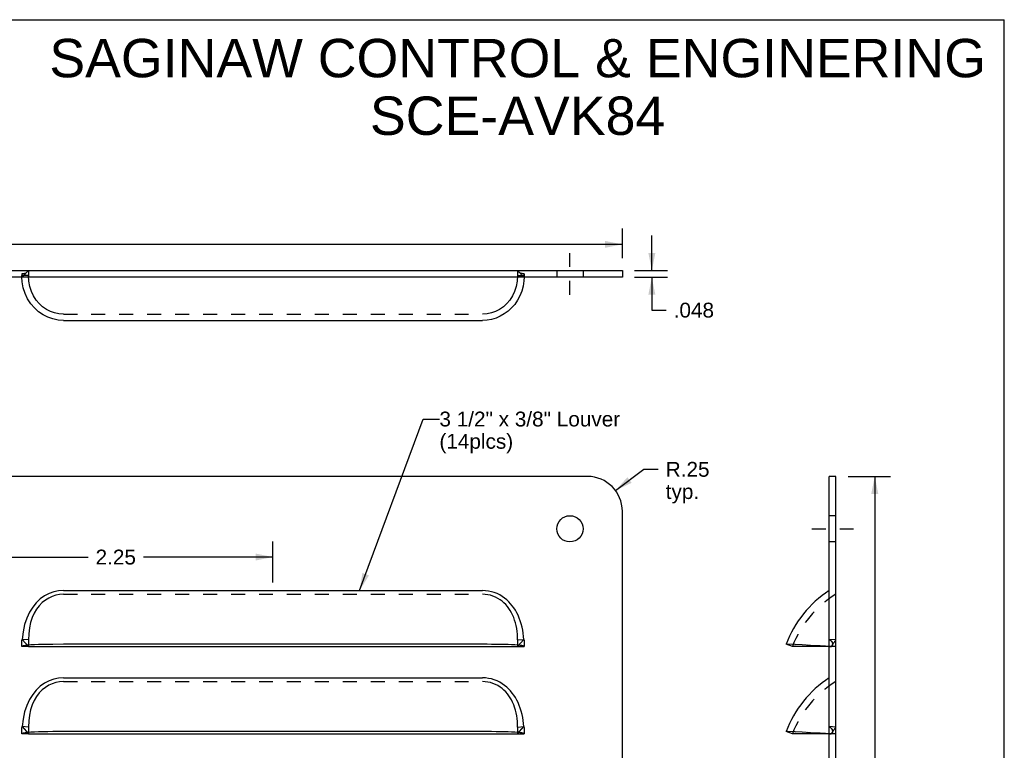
# Model space of a CAD drawing. Header units: inches. Extents: x 0 to 13.8, y 0 to 10.6.
# Tile 3 of 3: x 6.7 to 13.8, y 5.4 to 10.6. Entities that reach past the tile are written whole.
import ezdxf

# ---------------------------------------------------------------- set-up
doc = ezdxf.new("R2010")
doc.units = ezdxf.units.IN
doc.header["$LTSCALE"] = 0.75625
doc.header["$MEASUREMENT"] = 0
doc.linetypes.add('DASHED', pattern=[0.2, 0.1, -0.1])
doc.linetypes.add('HIDDEN', pattern=[0.2, 0.1, -0.1])
doc.layers.get('0').update_dxf_attribs({"linetype": 'CONTINUOUS'})
doc.layers.add('DEFAULT_2', color=8, linetype='HIDDEN')
doc.layers.add('DIMENSIONS', color=7, linetype='CONTINUOUS')
doc.styles.get("Standard").update_dxf_attribs({"font": 'arial.ttf'})
doc.dimstyles.new('DIMSTYLE_1', dxfattribs={"dimtxt": 0.10625, "dimasz": 0.125, "dimexe": 0.09, "dimexo": 0.07, "dimgap": 0.0425, "dimtad": 0, "dimtih": 1, "dimtoh": 1, "dimdec": 3, "dimzin": 4, "dimdsep": 46, "dimtxsty": 'Standard', "dimblk": '_FILLED', "dimblk1": '_FILLED', "dimblk2": '_FILLED', "dimcen": 0.09, "dimadec": 3, "dimazin": 1, "dimtfac": 1, "dimtdec": 3, "dimtofl": 0, "dimtmove": 0, "dimatfit": 3, "dimldrblk": '_FILLED', "dimfxl": 0, "dimtolj": 1, "dimtzin": 4, "dimarcsym": 0})
doc.dimstyles.new('DIMSTYLE_3', dxfattribs={"dimtxt": 0.10625, "dimasz": 0.125, "dimexe": 0.09, "dimexo": 0.07, "dimgap": 0.0425, "dimtad": 0, "dimtih": 1, "dimtoh": 1, "dimzin": 4, "dimdsep": 46, "dimtxsty": 'Standard', "dimblk": '_FILLED', "dimblk1": '_FILLED', "dimblk2": '_FILLED', "dimcen": 0.09, "dimazin": 1, "dimtfac": 1, "dimtdec": 3, "dimtofl": 0, "dimtmove": 0, "dimatfit": 3, "dimldrblk": '_FILLED', "dimfxl": 0, "dimtolj": 1, "dimtzin": 4, "dimarcsym": 0})
doc.dimstyles.new('DIMSTYLE_4', dxfattribs={"dimtxt": 0.10625, "dimasz": 0.125, "dimexe": 0.09, "dimexo": 0.07, "dimgap": 0.09, "dimtad": 0, "dimtih": 1, "dimtoh": 1, "dimzin": 4, "dimdsep": 46, "dimtxsty": 'Standard', "dimblk": '_FILLED', "dimblk1": '_FILLED', "dimblk2": '_FILLED', "dimcen": 0.09, "dimazin": 1, "dimtfac": 1, "dimtdec": 3, "dimtofl": 0, "dimtmove": 0, "dimatfit": 3, "dimldrblk": '_FILLED', "dimfxl": 0, "dimtolj": 1, "dimtzin": 4, "dimarcsym": 0})
doc.dimstyles.get("Standard").update_dxf_attribs({"dimtxt": 0.10625, "dimasz": 0.125, "dimexe": 0.09, "dimexo": 0.07, "dimgap": 0.09, "dimtad": 0, "dimtih": 1, "dimtoh": 1, "dimdec": 3, "dimzin": 4, "dimdsep": 46, "dimtxsty": 'Standard', "dimblk": '_FILLED', "dimblk1": '_FILLED', "dimblk2": '_FILLED', "dimcen": 0.09, "dimadec": 3, "dimazin": 1, "dimtp": 0.001, "dimtm": 0.001, "dimtfac": 1, "dimtdec": 3, "dimtofl": 0, "dimtmove": 0, "dimatfit": 3, "dimldrblk": '_FILLED', "dimfxl": 0, "dimtolj": 1, "dimtzin": 4, "dimarcsym": 0})

# ---------------------------------------------------------------- blocks, each defined once
blk = doc.blocks.new('_FILLED')
at = {"color": 0, "linetype": 'ByBlock'}
blk.add_solid([(0, 0), (-1, 0.2), (-1, -0.2)], dxfattribs=at)
blk = doc.blocks.new('*D1')
at = {"layer": 'DIMENSIONS', "color": 2, "linetype": 'Continuous'}
for p, q in [((11.2279, 8.8291), (11.2279, 9.0791)), ((11.1045, 8.8291), (11.3404, 8.8291)), ((11.1045, 8.7811), (11.3404, 8.7811)), ((11.2279, 8.7811), (11.2279, 8.5456)), ((11.2279, 8.5456), (11.331, 8.5456))]:
    blk.add_line(p, q, dxfattribs=at)
at = {"layer": 'DIMENSIONS', "color": 2, "linetype": 'Continuous', "xscale": 0.125, "yscale": 0.125, "zscale": 0.125}
for p, rotation in [((11.2279, 8.8291), 270), ((11.2279, 8.7811), 90)]:
    blk.add_blockref('_FILLED', p, dxfattribs=dict(at, rotation=rotation))
at = {"layer": 'DIMENSIONS', "color": 2, "linetype": 'Continuous', "insert": (11.3841, 8.5987), "char_height": 0.10625, "width": 0.288731, "attachment_point": 1, "line_spacing_factor": 0.9}
blk.add_mtext('.048', dxfattribs=at)
blk = doc.blocks.new('*D7')
at = {"layer": 'DIMENSIONS', "color": 2, "linetype": 'Continuous'}
for p, q in [((10.9675, 7.2542), (11.1711, 7.4057)), ((11.1711, 7.4057), (11.2742, 7.4057))]:
    blk.add_line(p, q, dxfattribs=at)
at = {"layer": 'DIMENSIONS', "color": 2, "linetype": 'Continuous', "xscale": 0.125, "yscale": 0.125, "zscale": 0.125, "rotation": 216.6806347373}
blk.add_blockref('_FILLED', (10.9675, 7.2542), dxfattribs=at)
at = {"layer": 'DIMENSIONS', "color": 2, "linetype": 'Continuous', "insert": (11.3273, 7.4589), "char_height": 0.10625, "width": 0.31322, "attachment_point": 1, "line_spacing_factor": 0.9}
blk.add_mtext('R.25\\Ptyp.', dxfattribs=at)
blk = doc.blocks.new('*D12')
at = {"layer": 'DIMENSIONS', "color": 2, "linetype": 'Continuous'}
for p, q in [((1.517, 8.9166), (1.517, 9.1289)), ((11.017, 8.9166), (11.017, 9.1289)), ((1.517, 9.0164), (6.0695, 9.0164)), ((11.017, 9.0164), (6.4645, 9.0164))]:
    blk.add_line(p, q, dxfattribs=at)
at = {"layer": 'DIMENSIONS', "color": 2, "linetype": 'Continuous', "xscale": 0.125, "yscale": 0.125, "zscale": 0.125, "rotation": 180}
blk.add_blockref('_FILLED', (1.517, 9.0164), dxfattribs=at)
at = {"layer": 'DIMENSIONS', "color": 2, "linetype": 'Continuous', "xscale": 0.125, "yscale": 0.125, "zscale": 0.125}
blk.add_blockref('_FILLED', (11.017, 9.0164), dxfattribs=at)
at = {"layer": 'DIMENSIONS', "color": 2, "linetype": 'Continuous', "insert": (6.267, 9.0695), "char_height": 0.10625, "width": 0.288731, "attachment_point": 2, "line_spacing_factor": 0.9}
blk.add_mtext('9.50', dxfattribs=at)
blk = doc.blocks.new('*D13')
at = {"layer": 'DIMENSIONS', "color": 2, "linetype": 'Continuous'}
for p, q in [((12.6329, 7.3548), (12.9355, 7.3548)), ((12.823, 7.3548), (12.823, 4.5548)), ((12.823, 1.5423), (12.823, 4.3423)), ((12.6329, 1.5423), (12.9355, 1.5423))]:
    blk.add_line(p, q, dxfattribs=at)
at = {"layer": 'DIMENSIONS', "color": 2, "linetype": 'Continuous', "xscale": 0.125, "yscale": 0.125, "zscale": 0.125}
for p, rotation in [((12.823, 7.3548), 90), ((12.823, 1.5423), 270)]:
    blk.add_blockref('_FILLED', p, dxfattribs=dict(at, rotation=rotation))
at = {"layer": 'DIMENSIONS', "color": 2, "linetype": 'Continuous', "insert": (12.823, 4.5017), "char_height": 0.10625, "width": 0.288731, "attachment_point": 2, "line_spacing_factor": 0.9}
blk.add_mtext('5.81', dxfattribs=at)
blk = doc.blocks.new('*D14')
at = {"layer": 'DIMENSIONS', "color": 2, "linetype": 'Continuous'}
for p, q in [((6.267, 6.8901), (6.267, 6.603)), ((8.517, 6.5966), (8.517, 6.8901)), ((6.267, 6.7776), (7.1945, 6.7776)), ((8.517, 6.7776), (7.5895, 6.7776))]:
    blk.add_line(p, q, dxfattribs=at)
at = {"layer": 'DIMENSIONS', "color": 2, "linetype": 'Continuous', "xscale": 0.125, "yscale": 0.125, "zscale": 0.125, "rotation": 180}
blk.add_blockref('_FILLED', (6.267, 6.7776), dxfattribs=at)
at = {"layer": 'DIMENSIONS', "color": 2, "linetype": 'Continuous', "xscale": 0.125, "yscale": 0.125, "zscale": 0.125}
blk.add_blockref('_FILLED', (8.517, 6.7776), dxfattribs=at)
at = {"layer": 'DIMENSIONS', "color": 2, "linetype": 'Continuous', "insert": (7.392, 6.8307), "char_height": 0.10625, "width": 0.288731, "attachment_point": 2, "line_spacing_factor": 0.9}
blk.add_mtext('2.25', dxfattribs=at)

msp = doc.modelspace()

# ---------------------------------------------------------------- linework, layer by layer
at = {"color": 7, "linetype": 'Continuous'}
for p, q in [((0, 10.625), (13.75, 10.625)), ((13.75, 0), (13.75, 10.625)), ((1.517, 8.8291), (11.017, 8.8291)), ((11.017, 8.8291), (11.017, 8.7811)), ((12.5454, 7.3548), (12.4974, 7.3548)), ((12.5454, 1.5423), (12.5454, 7.3548)), ((6.767, 6.1361), (10.267, 6.1361)), ((12.2334, 6.1361), (12.1884, 6.1529)), ((12.4974, 6.1362), (12.2334, 6.1361)), ((6.767, 5.5111), (10.267, 5.5111)), ((12.2334, 5.5111), (12.1884, 5.5279)), ((12.4974, 5.5112), (12.2334, 5.5111))]:
    msp.add_line(p, q, dxfattribs=at)
at = {"color": 2, "linetype": 'DASHED'}
for p, q in [((10.642, 8.6561), (10.642, 8.9541)), ((12.3724, 6.9798), (12.6704, 6.9798))]:
    msp.add_line(p, q, dxfattribs=at)
at = {"color": 3, "linetype": 'Continuous'}
for p, q in [((11.017, 8.7811), (1.517, 8.7811)), ((7.017, 8.4721), (10.017, 8.4721)), ((10.767, 7.3548), (1.767, 7.3548)), ((12.4974, 1.5423), (12.4974, 7.3548)), ((11.017, 1.7923), (11.017, 7.1048)), ((7.017, 6.5377), (10.017, 6.5377)), ((6.7435, 6.1444), (6.7302, 6.1421)), ((6.7615, 6.1464), (6.7435, 6.1444)), ((6.7838, 6.148), (6.7615, 6.1464)), ((7.017, 6.1529), (6.9418, 6.1525)), ((10.2665, 6.1469), (10.2467, 6.1483)), ((12.1903, 6.1528), (12.1884, 6.1529)), ((12.2541, 6.1504), (12.1903, 6.1528)), ((12.3031, 6.1483), (12.2541, 6.1504)), ((12.3634, 6.1453), (12.3031, 6.1483)), ((7.017, 5.9127), (10.017, 5.9127)), ((6.7435, 5.5194), (6.7302, 5.5171)), ((6.7615, 5.5214), (6.7435, 5.5194)), ((6.7838, 5.523), (6.7615, 5.5214)), ((7.017, 5.5279), (6.9418, 5.5275)), ((10.2665, 5.5219), (10.2467, 5.5233)), ((12.1903, 5.5278), (12.1884, 5.5279)), ((12.2541, 5.5254), (12.1903, 5.5278)), ((12.3031, 5.5233), (12.2541, 5.5254)), ((12.3634, 5.5203), (12.3031, 5.5233))]:
    msp.add_line(p, q, dxfattribs=at)
for points in [[(7.017, 8.4721), (6.9791, 8.4747), (6.9418, 8.4823), (6.9058, 8.4949), (6.8714, 8.5123), (6.8392, 8.5344), (6.8098, 8.561), (6.7838, 8.5916), (6.7615, 8.626), (6.7435, 8.6639), (6.7302, 8.7049), (6.7219, 8.7487), (6.7199, 8.7811)], [(10.3143, 8.7811), (10.3129, 8.755), (10.3068, 8.717), (10.2968, 8.681), (10.2833, 8.6471), (10.2665, 8.6157), (10.2467, 8.5869), (10.2242, 8.5608), (10.1992, 8.5379), (10.1721, 8.5181), (10.1432, 8.5017), (10.1129, 8.4889), (10.0816, 8.4796), (10.0495, 8.474), (10.017, 8.4721)], [(7.017, 6.5377), (6.982, 6.5352), (6.9479, 6.528), (6.9147, 6.516), (6.8827, 6.4992), (6.8521, 6.4774), (6.8235, 6.4507), (6.7974, 6.4188), (6.7743, 6.3819), (6.7549, 6.3401), (6.7394, 6.2936), (6.7284, 6.2431), (6.7218, 6.1884)], [(10.3123, 6.1884), (10.3103, 6.21), (10.3074, 6.2318), (10.3037, 6.2541), (10.299, 6.2764), (10.2933, 6.2985), (10.2867, 6.32), (10.2791, 6.3406), (10.2706, 6.3604), (10.2614, 6.3789), (10.2515, 6.3965), (10.2408, 6.4131), (10.2292, 6.4288), (10.2169, 6.4438), (10.2036, 6.4579), (10.1893, 6.4713), (10.1738, 6.4838), (10.1571, 6.4956), (10.1391, 6.5063), (10.12, 6.5157), (10.1, 6.5236), (10.0794, 6.5298), (10.0585, 6.5342), (10.0378, 6.5368), (10.017, 6.5377)], [(6.7302, 6.1421), (6.7219, 6.1396), (6.719, 6.1361)], [(6.9418, 6.1525), (6.9058, 6.152), (6.8714, 6.1514), (6.8392, 6.1505), (6.8098, 6.1494), (6.7838, 6.148)], [(10.2467, 6.1483), (10.2242, 6.1494), (10.1992, 6.1504), (10.1721, 6.1512), (10.1432, 6.1518), (10.1129, 6.1523), (10.0816, 6.1526), (10.0495, 6.1528), (7.017, 6.1529)], [(10.3068, 6.1414), (10.2968, 6.1435), (10.2833, 6.1453), (10.2665, 6.1469)], [(10.315, 6.1361), (10.3129, 6.1391), (10.3068, 6.1414)], [(12.4974, 6.1371), (12.4713, 6.1391), (12.4333, 6.1414), (12.3634, 6.1453)], [(7.017, 5.9127), (6.982, 5.9102), (6.9479, 5.903), (6.9147, 5.891), (6.8827, 5.8742), (6.8521, 5.8524), (6.8235, 5.8257), (6.7974, 5.7938), (6.7743, 5.7569), (6.7549, 5.7151), (6.7394, 5.6686), (6.7284, 5.6181), (6.7218, 5.5634)], [(10.3123, 5.5634), (10.3103, 5.585), (10.3074, 5.6068), (10.3037, 5.6291), (10.299, 5.6514), (10.2933, 5.6735), (10.2867, 5.695), (10.2791, 5.7156), (10.2706, 5.7354), (10.2614, 5.7539), (10.2515, 5.7715), (10.2408, 5.7881), (10.2292, 5.8038), (10.2169, 5.8188), (10.2036, 5.8329), (10.1893, 5.8463), (10.1738, 5.8588), (10.1571, 5.8706), (10.1391, 5.8813), (10.12, 5.8907), (10.1, 5.8986), (10.0794, 5.9048), (10.0585, 5.9092), (10.0378, 5.9118), (10.017, 5.9127)], [(6.7302, 5.5171), (6.7219, 5.5146), (6.719, 5.5111)], [(6.9418, 5.5275), (6.9058, 5.527), (6.8714, 5.5264), (6.8392, 5.5255), (6.8098, 5.5244), (6.7838, 5.523)], [(10.2467, 5.5233), (10.2242, 5.5244), (10.1992, 5.5254), (10.1721, 5.5262), (10.1432, 5.5268), (10.1129, 5.5273), (10.0816, 5.5276), (10.0495, 5.5278), (7.017, 5.5279)], [(10.3068, 5.5164), (10.2968, 5.5185), (10.2833, 5.5203), (10.2665, 5.5219)], [(10.315, 5.5111), (10.3129, 5.5141), (10.3068, 5.5164)], [(12.4974, 5.5121), (12.4713, 5.5141), (12.4333, 5.5164), (12.3634, 5.5203)]]:
    msp.add_lwpolyline(points, dxfattribs=at)
msp.add_circle((10.642, 6.9798), 0.0938, dxfattribs=at)
for centre, radius, start, end in [((10.767, 7.1048), 0.25, 0, 90), ((12.9264, 5.8767), 0.788, 122.99064, 159.48456), ((12.9264, 5.2517), 0.788, 122.99064, 159.48456)]:
    msp.add_arc(centre, radius, start, end, dxfattribs=at)
at = {"layer": 'DEFAULT_2', "color": 8, "linetype": 'HIDDEN'}
for p, q in [((6.767, 8.8291), (6.7218, 8.7811)), ((6.767, 8.8291), (6.767, 8.7811)), ((10.267, 8.8291), (10.3123, 8.7811)), ((10.267, 8.8291), (10.267, 8.7811)), ((10.5483, 8.8291), (10.5483, 8.7811)), ((10.7358, 8.8291), (10.7358, 8.7811)), ((6.719, 8.8056), (6.719, 8.8058)), ((6.719, 8.8055), (6.719, 8.7944)), ((6.767, 8.7944), (6.719, 8.7944)), ((6.7199, 8.7811), (6.719, 8.7944)), ((6.7214, 8.7837), (6.7218, 8.7811)), ((10.267, 8.7944), (10.315, 8.7944)), ((10.3051, 8.8062), (10.3026, 8.8064)), ((10.315, 8.7944), (10.3143, 8.7811)), ((10.315, 8.8056), (10.315, 8.8055)), ((10.315, 8.8055), (10.315, 8.7944)), ((7.017, 8.5171), (10.017, 8.5171)), ((12.5454, 7.0736), (12.4974, 7.0736)), ((12.5454, 6.8861), (12.4974, 6.8861)), ((7.017, 6.5111), (10.017, 6.5111)), ((6.767, 6.1361), (6.719, 6.1361)), ((6.7218, 6.1884), (6.767, 6.1361)), ((6.767, 6.1848), (6.7218, 6.1884)), ((6.767, 6.1848), (6.767, 6.1361)), ((10.267, 6.1848), (10.3123, 6.1884)), ((10.267, 6.1361), (10.3123, 6.1884)), ((10.267, 6.1848), (10.267, 6.1361)), ((10.267, 6.1361), (10.315, 6.1361)), ((10.315, 6.158), (10.315, 6.1361)), ((12.1903, 6.1528), (12.191, 6.1528)), ((12.1986, 6.1525), (12.1959, 6.1526)), ((12.2507, 6.1505), (12.2541, 6.1504)), ((12.3634, 6.1453), (12.3423, 6.1464)), ((12.5454, 6.1848), (12.4974, 6.1884)), ((12.4974, 6.1371), (12.5107, 6.1361)), ((12.4974, 6.1362), (12.5107, 6.1361)), ((12.5454, 6.1361), (12.4974, 6.1361)), ((12.5217, 6.152), (12.522, 6.154)), ((7.017, 5.8861), (10.017, 5.8861)), ((6.767, 5.5111), (6.719, 5.5111)), ((6.767, 5.5598), (6.7218, 5.5634)), ((6.7218, 5.5634), (6.767, 5.5111)), ((6.767, 5.5598), (6.767, 5.5111)), ((10.267, 5.5598), (10.3123, 5.5634)), ((10.267, 5.5111), (10.3123, 5.5634)), ((10.267, 5.5598), (10.267, 5.5111)), ((10.267, 5.5111), (10.315, 5.5111)), ((10.315, 5.533), (10.315, 5.5111)), ((12.1903, 5.5278), (12.191, 5.5278)), ((12.1986, 5.5275), (12.1959, 5.5276)), ((12.2507, 5.5255), (12.2541, 5.5254)), ((12.3634, 5.5203), (12.3423, 5.5214)), ((12.5454, 5.5598), (12.4974, 5.5634)), ((12.4974, 5.5121), (12.5107, 5.5111)), ((12.4974, 5.5112), (12.5107, 5.5111)), ((12.5454, 5.5111), (12.4974, 5.5111)), ((12.5217, 5.527), (12.522, 5.529))]:
    msp.add_line(p, q, dxfattribs=at)
for points in [[(6.7541, 8.8154), (6.7526, 8.8139), (6.7501, 8.8119), (6.7475, 8.8103), (6.7448, 8.8089), (6.7422, 8.808), (6.7401, 8.8074), (6.7378, 8.8069), (6.7345, 8.8065), (6.7307, 8.8062), (6.7263, 8.806), (6.7216, 8.8058), (6.719, 8.8058)], [(10.3026, 8.8064), (10.3002, 8.8067), (10.2979, 8.807), (10.2957, 8.8073), (10.2936, 8.8077), (10.2919, 8.8081), (10.2906, 8.8084), (10.2898, 8.8087), (10.2889, 8.8091), (10.2872, 8.81), (10.2854, 8.8111), (10.2836, 8.8123), (10.2819, 8.8136), (10.2805, 8.8149), (10.2797, 8.8157)], [(6.719, 8.8058), (6.719, 8.8056), (6.7191, 8.8051), (6.7191, 8.8044), (6.7192, 8.8034), (6.7193, 8.8021), (6.7194, 8.8006), (6.7195, 8.7988), (6.7197, 8.7966), (6.72, 8.7942), (6.7203, 8.7916), (6.7206, 8.789), (6.721, 8.7863), (6.7214, 8.7837)], [(7.017, 8.5171), (6.9855, 8.5192), (6.9544, 8.5256), (6.9243, 8.5362), (6.8956, 8.5508), (6.8687, 8.5694), (6.844, 8.5919), (6.8222, 8.6178), (6.8034, 8.6472), (6.7881, 8.6797), (6.7767, 8.7152), (6.7695, 8.7537), (6.767, 8.7944)], [(10.267, 8.7944), (10.2646, 8.7537), (10.2574, 8.7151), (10.2459, 8.6796), (10.2306, 8.6471), (10.2118, 8.6177), (10.1899, 8.5918), (10.1653, 8.5694), (10.1385, 8.5508), (10.1098, 8.5362), (10.0797, 8.5256), (10.0486, 8.5192), (10.017, 8.5171)], [(10.315, 8.8056), (10.3131, 8.8057), (10.3103, 8.8058), (10.3077, 8.806), (10.3051, 8.8062)], [(10.3123, 8.7811), (10.3127, 8.7835), (10.313, 8.7859), (10.3134, 8.7883), (10.3137, 8.7907), (10.314, 8.793), (10.3142, 8.7952), (10.3144, 8.7973), (10.3146, 8.7991), (10.3147, 8.8009), (10.3148, 8.8024), (10.3149, 8.8039), (10.315, 8.805), (10.315, 8.8055), (10.315, 8.8056)], [(7.017, 6.5111), (6.9901, 6.5094), (6.9638, 6.5044), (6.9379, 6.496), (6.9128, 6.4844), (6.8888, 6.4694), (6.8661, 6.4511), (6.8449, 6.4293), (6.8256, 6.4042), (6.8085, 6.3756), (6.7939, 6.3438), (6.7823, 6.3087), (6.7738, 6.2704), (6.7688, 6.2291), (6.767, 6.1848)], [(10.267, 6.1848), (10.2668, 6.2047), (10.2657, 6.225), (10.2637, 6.2457), (10.2609, 6.2666), (10.257, 6.2872), (10.2521, 6.3075), (10.2462, 6.3269), (10.2395, 6.3454), (10.232, 6.3629), (10.2236, 6.3794), (10.2145, 6.395), (10.2047, 6.4097), (10.194, 6.4237), (10.1824, 6.4369), (10.1699, 6.4494), (10.1564, 6.461), (10.1416, 6.4719), (10.1257, 6.4819), (10.1088, 6.4906), (10.0911, 6.4979), (10.0728, 6.5037), (10.0541, 6.5078), (10.0356, 6.5103), (10.017, 6.5111)], [(6.719, 6.1361), (6.719, 6.1574), (6.7191, 6.1601), (6.7191, 6.1628), (6.7192, 6.1655), (6.7193, 6.1682), (6.7194, 6.1708), (6.7195, 6.1732), (6.7197, 6.1757), (6.72, 6.178), (6.7203, 6.1803), (6.7206, 6.1825), (6.721, 6.1846), (6.7214, 6.1866), (6.7218, 6.1884)], [(10.3123, 6.1884), (10.3127, 6.1867), (10.313, 6.1849), (10.3134, 6.1831), (10.3137, 6.1812), (10.314, 6.1792), (10.3142, 6.1771), (10.3144, 6.1749), (10.3146, 6.1726), (10.3147, 6.1702), (10.3148, 6.1676), (10.3149, 6.1648), (10.315, 6.1616), (10.315, 6.158)], [(12.4333, 6.1414), (12.465, 6.1396), (12.4713, 6.1391)], [(12.522, 6.154), (12.5221, 6.1547), (12.5219, 6.1574), (12.5214, 6.1601), (12.5206, 6.1628), (12.5196, 6.1655), (12.5184, 6.1682), (12.5169, 6.1708), (12.515, 6.1732), (12.5129, 6.1757), (12.5105, 6.178), (12.5079, 6.1803), (12.5053, 6.1825), (12.5026, 6.1846), (12.5, 6.1866), (12.4974, 6.1884)], [(12.4998, 6.1867), (12.5022, 6.1849), (12.5046, 6.1831), (12.5069, 6.1812), (12.5093, 6.1792), (12.5115, 6.1771), (12.5135, 6.1749), (12.5154, 6.1726), (12.5172, 6.1702), (12.5187, 6.1676), (12.5202, 6.1648), (12.5212, 6.1616), (12.5218, 6.158), (12.5218, 6.1542), (12.5216, 6.1531)], [(12.5216, 6.1531), (12.5211, 6.1506), (12.5198, 6.1471), (12.5176, 6.144), (12.515, 6.1411), (12.5128, 6.1385), (12.5107, 6.1361)], [(12.5107, 6.1361), (12.5124, 6.1383), (12.5141, 6.1404), (12.516, 6.1425), (12.5178, 6.1446), (12.5195, 6.1469)], [(12.5195, 6.1469), (12.5209, 6.1494), (12.5217, 6.152)], [(12.5217, 6.1531), (12.5216, 6.153), (12.5216, 6.1528), (12.5215, 6.1527), (12.5215, 6.1526)], [(12.522, 6.154), (12.522, 6.1538), (12.5219, 6.1534), (12.5218, 6.1531), (12.5216, 6.1528)], [(7.017, 5.8861), (6.9901, 5.8844), (6.9638, 5.8794), (6.9379, 5.871), (6.9128, 5.8594), (6.8888, 5.8444), (6.8661, 5.8261), (6.8449, 5.8043), (6.8256, 5.7792), (6.8085, 5.7506), (6.7939, 5.7188), (6.7823, 5.6837), (6.7738, 5.6454), (6.7688, 5.6041), (6.767, 5.5598)], [(10.267, 5.5598), (10.2668, 5.5797), (10.2657, 5.6), (10.2637, 5.6207), (10.2609, 5.6416), (10.257, 5.6622), (10.2521, 5.6825), (10.2462, 5.7019), (10.2395, 5.7204), (10.232, 5.7379), (10.2236, 5.7544), (10.2145, 5.77), (10.2047, 5.7847), (10.194, 5.7987), (10.1824, 5.8119), (10.1699, 5.8244), (10.1564, 5.836), (10.1416, 5.8469), (10.1257, 5.8569), (10.1088, 5.8656), (10.0911, 5.8729), (10.0728, 5.8787), (10.0541, 5.8828), (10.0356, 5.8853), (10.017, 5.8861)], [(6.719, 5.5111), (6.719, 5.5324), (6.7191, 5.5351), (6.7191, 5.5378), (6.7192, 5.5405), (6.7193, 5.5432), (6.7194, 5.5458), (6.7195, 5.5482), (6.7197, 5.5507), (6.72, 5.553), (6.7203, 5.5553), (6.7206, 5.5575), (6.721, 5.5596), (6.7214, 5.5616), (6.7218, 5.5634)], [(10.3123, 5.5634), (10.3127, 5.5617), (10.313, 5.5599), (10.3134, 5.5581), (10.3137, 5.5562), (10.314, 5.5542), (10.3142, 5.5521), (10.3144, 5.5499), (10.3146, 5.5476), (10.3147, 5.5452), (10.3148, 5.5426), (10.3149, 5.5398), (10.315, 5.5366), (10.315, 5.533)], [(12.4333, 5.5164), (12.465, 5.5146), (12.4713, 5.5141)], [(12.522, 5.529), (12.5221, 5.5297), (12.5219, 5.5324), (12.5214, 5.5351), (12.5206, 5.5378), (12.5196, 5.5405), (12.5184, 5.5432), (12.5169, 5.5458), (12.515, 5.5482), (12.5129, 5.5507), (12.5105, 5.553), (12.5079, 5.5553), (12.5053, 5.5575), (12.5026, 5.5596), (12.5, 5.5616), (12.4974, 5.5634)], [(12.4998, 5.5617), (12.5022, 5.5599), (12.5046, 5.5581), (12.5069, 5.5562), (12.5093, 5.5542), (12.5115, 5.5521), (12.5135, 5.5499), (12.5154, 5.5476), (12.5172, 5.5452), (12.5187, 5.5426), (12.5202, 5.5398), (12.5212, 5.5366), (12.5218, 5.533), (12.5218, 5.5292), (12.5216, 5.5281)], [(12.5216, 5.5281), (12.5211, 5.5256), (12.5198, 5.5221), (12.5176, 5.519), (12.515, 5.5161), (12.5128, 5.5135), (12.5107, 5.5111)], [(12.5107, 5.5111), (12.5124, 5.5133), (12.5141, 5.5154), (12.516, 5.5175), (12.5178, 5.5196), (12.5195, 5.5219)], [(12.5195, 5.5219), (12.5209, 5.5244), (12.5217, 5.527)], [(12.5217, 5.5281), (12.5216, 5.528), (12.5216, 5.5278), (12.5215, 5.5277), (12.5215, 5.5276)], [(12.522, 5.529), (12.522, 5.5288), (12.5219, 5.5284), (12.5218, 5.5281), (12.5216, 5.5278)]]:
    msp.add_lwpolyline(points, dxfattribs=at)
for centre, radius, start, end in [((12.9264, 5.8767), 0.74, 120.99453, 159.48456), ((12.9264, 5.8767), 0.49, 141.04946, 148.04414), ((12.9264, 5.2517), 0.74, 120.99453, 159.48456), ((12.9264, 5.2517), 0.49, 141.04946, 148.04414)]:
    msp.add_arc(centre, radius, start, end, dxfattribs=at)

# ---------------------------------------------------------------- texts
at = {"layer": 'DIMENSIONS', "color": 2, "linetype": 'Continuous', "line_spacing_factor": 0.9}
for s, insert, char_height, width, attachment_point in [('SAGINAW CONTROL & ENGINERING\\PSCE-AVK84', (10.2674, 10.4875), 0.275, 6.689963, 2), ('3 1/2" x 3/8" Louver\\P(14plcs)', (9.7078, 7.8188), 0.10625, 1.293959, 1)]:
    msp.add_mtext(s, dxfattribs=dict(at, insert=insert, char_height=char_height, width=width, attachment_point=attachment_point))

# ---------------------------------------------------------------- dimensions: what is measured, and where the dimension line sits
at = {"layer": 'DIMENSIONS', "color": 2, "linetype": 'Continuous'}
for base, p1, p2, picture, middle in [((11.017, 9.0164), (1.517, 9.1989), (11.017, 9.1989), '*D12', (6.2667, 9.0158)), ((8.517, 6.7776), (6.267, 6.533), (8.517, 6.5266), '*D14', (7.3911, 6.777))]:
    dim = msp.add_linear_dim(base=base, p1=p1, p2=p2, dimstyle='DIMSTYLE_3', dxfattribs=at)
    dim.commit()
    dim.dimension.update_dxf_attribs({"geometry": picture, "text_midpoint": middle, "dimtype": 160})
for base, p1, p2, dimstyle, picture, middle in [((11.2279, 8.7811), (11.0345, 8.8291), (11.0345, 8.7811), 'DIMSTYLE_1', '*D1', (11.5313, 8.545)), ((12.823, 1.5423), (12.5629, 7.3548), (12.5629, 1.5423), 'DIMSTYLE_3', '*D13', (12.8124, 4.448))]:
    dim = msp.add_linear_dim(base=base, p1=p1, p2=p2, angle=270, dimstyle=dimstyle, dxfattribs=at)
    dim.commit()
    dim.dimension.update_dxf_attribs({"geometry": picture, "text_midpoint": middle, "dimtype": 160})
dim = msp.add_radius_dim(center=(10.767, 7.1048), mpoint=(10.9675, 7.2542), text='R<>\\Ptyp.', dimstyle='DIMSTYLE_4', override={"dimpost": '<>'}, dxfattribs=at)
dim.commit()
dim.dimension.update_dxf_attribs({"geometry": '*D7', "text_midpoint": (11.4839, 7.3261), "dimtype": 164})

# ---------------------------------------------------------------- leaders
at = {"layer": 'DIMENSIONS', "color": 2, "linetype": 'Continuous', "annotation_type": 0, "has_hookline": 1, "hookline_direction": 1, "text_width": 1.2894}
msp.add_leader([(9.137, 6.5377), (9.5915, 7.7657), (9.7078, 7.7657)], dimstyle='Standard', override={"dimtad": 0}, dxfattribs=at)

doc.saveas('drawing.dxf')
